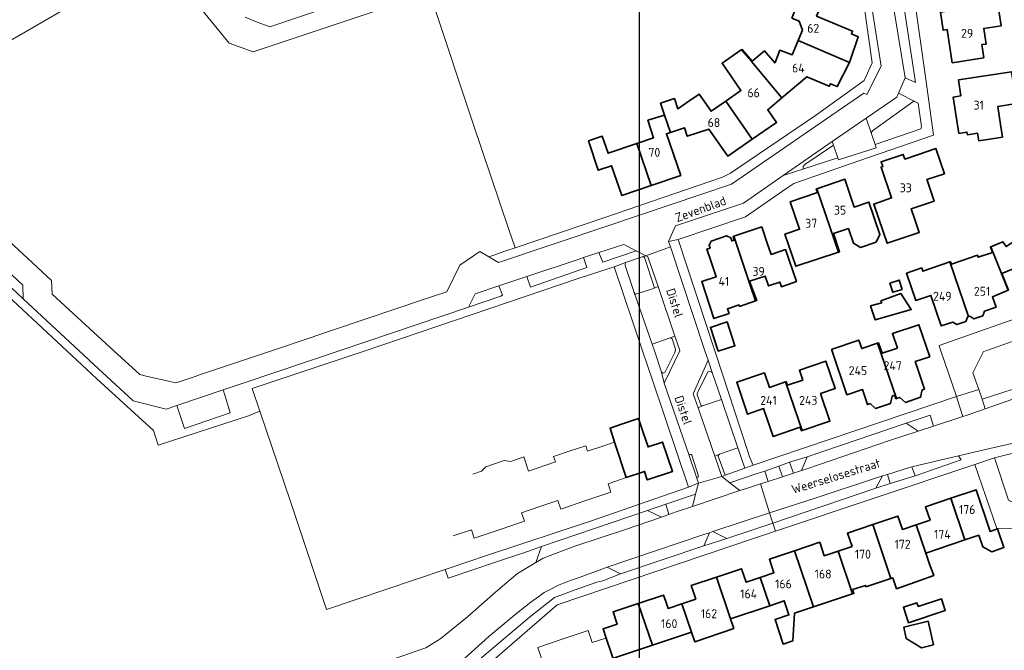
# Model space of a CAD drawing. Header units: metres. Extents: x 247853 to 249526, y 479948 to 481290.
# Tile 22 of 32: x 248434 to 248632, y 480940 to 481067. Entities that reach past the tile are written whole.
import ezdxf
from ezdxf.enums import TextEntityAlignment as Align

# ---------------------------------------------------------------- set-up
doc = ezdxf.new("R2010")
doc.units = ezdxf.units.M
for name, color, linetype, lineweight in [('B-XX-GR-GROENVOORZIENING-GV', 80, 'Continuous', 18), ('B-XX-OG-BEBOUWING-GV', 7, 'Continuous', 35), ('B-XX-OG-BEBOUWING-T18', 10, 'Continuous', 18), ('B-XX-OG-BEBOUWING_LOODS-GV', 7, 'Continuous', 35), ('B-XX-OG-TERREIN_ERF-GV', 7, 'Continuous', 18), ('B-XX-OG-TOPOGRAFIE-T18', 10, 'Continuous', 18), ('B-XX-VH-VERHARDING_GESLOTEN-GV', 252, 'Continuous', 18), ('B-XX-VH-VERHARDING_OPEN-GV', 252, 'Continuous', 18), ('N-BH-KL-ET_LS_OV_LICHTMAST-S', 7, 'Continuous', 25)]:
    doc.layers.add(name, color=color, linetype=linetype, lineweight=lineweight)
doc.styles.add('NLCS-ISO-M-T18', font='NLCS-ISO.ttf', dxfattribs={"height": 1.8})

msp = doc.modelspace()

# ---------------------------------------------------------------- linework, layer by layer
at = {"layer": 'B-XX-GR-GROENVOORZIENING-GV'}
for points in [[(248614.43, 481050.28), (248614.04, 481050.2), (248613.6, 481049.86), (248605.93, 481044.35), (248605.65, 481043.94), (248606.45, 481041.55), (248615.65, 481044.76), (248615.74, 481044.91), (248615.81, 481045.19), (248615.14, 481049.93)], [(248598.08, 481041.48), (248592.28, 481037.58), (248591.99, 481037.15), (248591.99, 481036.74), (248592.13, 481036.68), (248598.94, 481038.91)], [(248557.96, 481011.73), (248558.15, 481011.4), (248558.3, 481011.4), (248561.84, 481012.56), (248561.99, 481012.63), (248561.99, 481012.91), (248560.03, 481018.8), (248559.88, 481018.91), (248559.56, 481018.94), (248556.2, 481017.81), (248556.1, 481017.38), (248556.15, 481017.21)], [(248565.16, 481002.61), (248561.59, 481001.34), (248562.034, 481000), (248563.46, 480995.69), (248563.78, 480995.5), (248564.1, 480995.6), (248566.1, 480999.66), (248566.228, 481000), (248566.25, 481000.06), (248566.25, 481000.3), (248565.58, 481002.39), (248565.36, 481002.56)], [(248636.33, 480996.36), (248635.106, 481000), (248634.44, 481001.98), (248628.759, 481000), (248628.3, 480999.84), (248626.14, 480995.54), (248627.34, 480992.2), (248628.03, 480990.28), (248634.24, 480992.24), (248637.358, 480993.305)], [(248573.64, 480995.65), (248573.11, 480995.9), (248572.79, 480995.76), (248570.61, 480991.39), (248570.61, 480991.09), (248571.36, 480989.1), (248571.45, 480988.88), (248571.71, 480988.88), (248575.51, 480990.18)], [(248615.11, 480983.8), (248618.226, 480984.82), (248617.57, 480987.015), (248612.73, 480985.43)], [(248578.835, 480980.432), (248575.15, 480979.15), (248574.9, 480978.96), (248574.86, 480978.76), (248576.232, 480974.895), (248580.23, 480976.34)], [(248592.75, 480978.6), (248589.235, 480977.519), (248590.009, 480975.339), (248591.66, 480975.88)], [(248563.41, 480966.49), (248564.889, 480967.004), (248564.329, 480969.103), (248560.59, 480967.83)]]:
    msp.add_lwpolyline(points, close=True, dxfattribs=at)
msp.add_lwpolyline([(248643.25, 480981.6), (248630.5, 480978.44), (248633.34, 480969.86)], dxfattribs=at)
at = {"layer": 'B-XX-OG-BEBOUWING-GV'}
for points in [[(248589.703, 481067.069), (248591.149, 481066.464), (248591.815, 481064.618), (248590.95, 481062.548), (248601.275, 481058.114), (248603.07, 481063.301), (248601.688, 481063.883), (248601.909, 481064.408), (248594.671, 481067.468), (248595.527, 481069.493), (248596.65, 481069.517), (248596.394, 481073.027), (248587.594, 481072.496), (248587.601, 481072.447), (248586.789, 481072.396), (248586.959, 481069.037), (248590.555, 481069.269)], [(248628.365, 481059.029), (248627.98, 481061.72), (248628.805, 481061.838), (248628.332, 481064.985), (248631.874, 481065.518), (248630.734, 481072.935), (248625.225, 481072.112), (248624.337, 481070.877), (248624.621, 481068.978), (248619.596, 481068.237), (248620.146, 481064.608), (248621.005, 481064.736), (248621.996, 481058.069)], [(248581.541, 481058.291), (248587.673, 481050.984), (248592.715, 481055.249), (248597.24, 481053.32), (248597.458, 481053.837), (248598.84, 481053.255), (248601.275, 481058.114), (248590.95, 481062.548), (248589.736, 481059.644), (248587.27, 481060.593), (248586.342, 481058.109), (248586.236, 481058.02), (248584.164, 481060.448), (248581.671, 481058.41), (248579.667, 481060.76), (248579.487, 481060.634)], [(248576.379, 481050.335), (248581.712, 481042.646), (248586.611, 481046.021), (248584.842, 481048.59), (248587.673, 481050.984), (248581.541, 481058.291), (248579.487, 481060.634), (248575.652, 481057.95), (248577.383, 481055.4), (248579.426, 481052.435)], [(248623.734, 481051.365), (248622.206, 481051.13), (248623.335, 481043.831), (248624.965, 481044.079), (248625.046, 481043.546), (248627.102, 481043.859), (248627.335, 481042.352), (248632.104, 481043.09), (248631.714, 481045.611), (248631.149, 481049.246), (248634.903, 481049.83), (248633.924, 481056.249), (248623.235, 481054.609)], [(248564.078, 481047.486), (248565.268, 481044.007), (248568.044, 481044.957), (248568.624, 481043.262), (248572.974, 481044.672), (248576.773, 481039.242), (248581.712, 481042.646), (248576.379, 481050.335), (248573.416, 481048.293), (248571.707, 481050.772), (248571.012, 481051.732), (248569.155, 481050.422), (248566.743, 481048.759), (248566.035, 481050.831), (248563.255, 481049.891)], [(248565.268, 481044.007), (248564.078, 481047.486), (248560.715, 481046.467), (248561.865, 481042.948), (248558.506, 481041.809), (248561.35, 481033.316), (248567.314, 481035.343), (248564.438, 481043.744)], [(248561.35, 481033.316), (248558.506, 481041.809), (248552.673, 481039.832), (248551.517, 481043.242), (248548.754, 481042.3), (248550.712, 481036.402), (248553.389, 481037.311), (248555.428, 481031.304)], [(248615.177, 481039.572), (248612.463, 481038.655), (248612.144, 481039.599), (248607.679, 481038.091), (248607.998, 481037.147), (248607.658, 481037.032), (248609.791, 481030.804), (248606.173, 481029.57), (248608.06, 481024.038), (248608.859, 481021.676), (248615.363, 481023.875), (248614.558, 481026.255), (248613.755, 481028.629), (248618.351, 481030.183), (248616.919, 481034.418), (248616.887, 481034.513), (248620.404, 481035.701), (248618.695, 481040.76)], [(248599.063, 481019.899), (248599.293, 481019.976), (248598.074, 481023.633), (248601.099, 481024.64), (248602.085, 481021.68), (248603.543, 481020.848), (248606.641, 481021.88), (248607.427, 481023.459), (248605.226, 481029.978), (248602.274, 481028.981), (248600.389, 481034.563), (248594.751, 481032.641)], [(248599.063, 481019.899), (248594.751, 481032.641), (248594.61, 481032.593), (248594.848, 481031.885), (248589.371, 481030.044), (248591.234, 481024.493), (248588.298, 481023.506), (248590.47, 481017.036)], [(248578.005, 481023.073), (248581.286, 481013.245), (248582.363, 481010.041), (248582.631, 481010.133), (248581.428, 481013.293), (248581.186, 481014.009), (248584.312, 481015.066), (248584.981, 481013.089), (248587.279, 481013.865), (248587.598, 481012.924), (248590.62, 481013.946), (248588.433, 481020.404), (248585.511, 481019.415), (248584.73, 481021.721), (248583.632, 481024.965)], [(248577.043, 481007.518), (248576.724, 481008.459), (248579.05, 481009.246), (248579.162, 481008.945), (248582.363, 481010.041), (248581.286, 481013.245), (248578.005, 481023.073), (248577.863, 481023.025), (248578.099, 481022.315), (248577.584, 481022.144), (248577.379, 481022.76), (248576.557, 481023.172), (248573.426, 481022.13), (248573.015, 481021.308), (248573.22, 481020.691), (248572.603, 481020.486), (248573.397, 481018.126), (248574.47, 481014.934), (248571.534, 481013.947), (248574.003, 481006.498)], [(248629.777, 481020.967), (248633.278, 481012.197), (248633.323, 481012.216), (248631.97, 481015.563), (248635.428, 481016.962), (248639.032, 481011.576), (248641.069, 481012.939), (248641.992, 481012.652), (248643.582, 481013.716), (248643.67, 481014.68), (248643.861, 481014.807), (248637.616, 481024.126), (248632.848, 481020.997), (248632.194, 481021.975)], [(248625.299, 481006.88), (248625.516, 481006.954), (248626.336, 481006.44), (248628.145, 481007.059), (248628.478, 481007.968), (248630.814, 481008.767), (248630.098, 481010.857), (248633.278, 481012.197), (248629.777, 481020.967), (248629.68, 481020.927), (248630.131, 481019.844), (248627.209, 481018.842), (248627.066, 481019.258), (248621.847, 481017.464), (248621.675, 481017.964), (248621.49, 481017.901)], [(248625.299, 481006.88), (248621.49, 481017.901), (248616.096, 481016.047), (248615.867, 481016.712), (248612.767, 481015.646), (248614.671, 481010.106), (248617.692, 481011.145), (248619.796, 481004.998), (248622.12, 481005.793), (248622.939, 481005.278), (248624.749, 481005.897), (248625.082, 481006.806)], [(248609.42, 481013.654), (248609.997, 481011.787), (248611.891, 481012.372), (248611.314, 481014.239)], [(248605.525, 481009.031), (248606.479, 481006.225), (248613.728, 481008.296), (248611.63, 481011.523), (248607.644, 481010.055), (248607.785, 481009.691)], [(248615.055, 480996.279), (248614.538, 480997.812), (248617.466, 480998.799), (248615.276, 481005.258), (248609.947, 481003.468), (248610.945, 481000.546), (248607.861, 480999.493), (248607.143, 481001.6), (248606.963, 481001.539), (248610.789, 480990.368), (248611.47, 480990.598), (248612.592, 480989.596), (248615.623, 480990.622), (248615.922, 480992.106), (248616.406, 480992.27)], [(248606.963, 481001.539), (248603.764, 481000.447), (248603.176, 481002.169), (248597.819, 481000.342), (248597.713, 481000.094), (248600.771, 480991.132), (248603.894, 480992.197), (248604.928, 480989.17), (248605.439, 480989.344), (248606.567, 480988.365), (248609.578, 480989.394), (248609.909, 480990.87), (248610.402, 480991.039), (248610.647, 480990.32), (248610.789, 480990.368)], [(248588.414, 480993.712), (248591.752, 480983.929), (248597.369, 480985.831), (248595.49, 480991.378), (248598.421, 480992.371), (248596.549, 480997.899), (248591.23, 480996.089), (248591.903, 480994.107), (248588.797, 480993.052), (248588.556, 480993.76)], [(248591.752, 480983.929), (248588.414, 480993.712), (248585.175, 480992.612), (248584.181, 480995.54), (248578.582, 480993.65), (248580.752, 480987.231), (248583.99, 480988.344), (248585.911, 480982.752), (248591.368, 480984.596), (248591.61, 480983.881)], [(248553.955, 480981.593), (248556.344, 480974.449), (248560.035, 480975.693), (248560.575, 480973.983), (248565.664, 480975.683), (248563.675, 480981.592), (248560.735, 480980.612), (248559.755, 480983.552), (248558.802, 480986.368), (248555.606, 480985.301), (248553.089, 480984.423), (248554, 480981.608)], [(248621.7, 480970.284), (248624.549, 480961.87), (248627.331, 480962.808), (248628.134, 480960.463), (248629.954, 480959.479), (248632.395, 480960.315), (248631.1, 480964.095), (248629.604, 480963.574), (248626.794, 480972.003)], [(248614.747, 480964.934), (248616.674, 480959.216), (248624.549, 480961.87), (248621.7, 480970.284), (248616.626, 480968.573), (248617.536, 480965.875)], [(248599.026, 480959.631), (248601.94, 480950.973), (248602.176, 480951.05), (248601.912, 480951.855), (248604.524, 480952.712), (248604.611, 480952.448), (248609.641, 480954.099), (248605.973, 480964.98), (248600.9, 480963.269), (248601.81, 480960.571)], [(248610.021, 480954.224), (248610.796, 480952.047), (248618.253, 480954.685), (248617.431, 480956.957), (248616.674, 480959.216), (248614.747, 480964.934), (248611.959, 480963.993), (248611.05, 480966.692), (248605.973, 480964.98), (248609.641, 480954.099)], [(248590.253, 480959.678), (248594.068, 480948.388), (248601.94, 480950.973), (248599.026, 480959.631), (248596.234, 480958.689), (248595.324, 480961.388)], [(248583.301, 480954.328), (248585.227, 480948.615), (248588.168, 480949.606), (248589.103, 480946.759), (248586.323, 480945.846), (248587.949, 480940.893), (248589.913, 480941.538), (248590.216, 480947.124), (248594.068, 480948.388), (248590.253, 480959.678), (248585.175, 480957.965), (248586.085, 480955.267)], [(248585.227, 480948.615), (248583.301, 480954.328), (248580.489, 480953.38), (248579.58, 480956.078), (248574.505, 480954.366), (248577.342, 480945.957)], [(248577.998, 480944.009), (248577.342, 480945.957), (248574.505, 480954.366), (248569.439, 480952.658), (248569.879, 480951.355), (248570.35, 480949.959), (248567.551, 480949.016), (248569.476, 480943.306), (248570.133, 480941.358)], [(248558.769, 480949.059), (248561.631, 480940.661), (248569.476, 480943.306), (248567.551, 480949.016), (248564.755, 480948.073), (248564.284, 480949.468), (248563.844, 480950.77)], [(248615.14, 480948.42), (248614.884, 480949.191), (248612.161, 480948.286), (248613.196, 480945.172), (248620.58, 480947.626), (248619.802, 480949.97)], [(248561.631, 480940.661), (248558.769, 480949.059), (248553.696, 480947.348), (248554.487, 480944.875), (248551.688, 480943.98), (248552.299, 480942.072), (248554.335, 480936.164), (248554.383, 480936.18), (248553.774, 480938.013)], [(248612.217, 480944.267), (248612.703, 480942.036), (248615.818, 480940.144), (248618.187, 480940.744), (248617.116, 480945.509)]]:
    msp.add_lwpolyline(points, close=True, dxfattribs=at)
at = {"layer": 'B-XX-OG-BEBOUWING_LOODS-GV'}
msp.add_lwpolyline([(248574.842, 480999.893), (248578.227, 481000.993), (248576.662, 481005.804), (248573.277, 481004.703)], close=True, dxfattribs=at)
at = {"layer": 'B-XX-OG-TERREIN_ERF-GV'}
for points in [[(248630.734, 481072.935), (248631.874, 481065.518), (248628.332, 481064.985), (248628.805, 481061.838), (248627.98, 481061.72), (248628.365, 481059.029), (248621.996, 481058.069), (248621.005, 481064.736), (248620.146, 481064.608), (248619.596, 481068.237)], [(248517.366, 481070.232), (248525.61, 481045.56), (248532.71, 481024.43), (248533.94, 481020.78), (248551.81, 481026.83), (248575.76, 481034.99), (248577.33, 481035.78), (248594.48, 481047.45), (248604.26, 481054.48), (248605.85, 481058.03), (248604.21, 481069.93)], [(248614.46, 481070.4), (248616.59, 481055.23), (248618.24, 481043.48), (248618.03, 481043.4), (248603.16, 481038.26), (248590.08, 481033.73), (248588.68, 481032.8), (248580.34, 481026.98), (248566.83, 481022.45), (248574.186, 481000), (248574.33, 480999.56), (248580.84, 480979.68), (248581.18, 480978.65), (248581.93, 480976.95), (248622.85, 480990.78), (248619.683, 481000), (248619.34, 481001), (248619.33, 481001.04), (248639.59, 481008.16)], [(248594.671, 481067.468), (248601.909, 481064.408), (248601.688, 481063.883), (248603.07, 481063.301), (248601.275, 481058.114), (248598.84, 481053.255), (248597.458, 481053.837), (248597.24, 481053.32), (248592.715, 481055.249), (248587.673, 481050.984), (248584.842, 481048.59), (248586.611, 481046.021), (248581.712, 481042.646), (248576.773, 481039.242), (248572.974, 481044.672), (248568.624, 481043.262), (248568.044, 481044.957), (248565.268, 481044.007), (248564.438, 481043.744), (248567.314, 481035.343), (248561.35, 481033.316), (248555.428, 481031.304), (248553.389, 481037.311), (248550.712, 481036.402), (248548.754, 481042.3), (248551.517, 481043.242), (248552.673, 481039.832), (248558.506, 481041.809), (248561.865, 481042.948), (248560.715, 481046.467), (248564.078, 481047.486), (248563.255, 481049.891), (248566.035, 481050.831), (248566.743, 481048.759), (248569.155, 481050.422), (248571.012, 481051.732), (248571.707, 481050.772), (248573.416, 481048.293), (248576.379, 481050.335), (248579.426, 481052.435), (248577.383, 481055.4), (248575.652, 481057.95), (248579.487, 481060.634), (248579.667, 481060.76), (248581.671, 481058.41), (248584.164, 481060.448), (248586.236, 481058.02), (248586.342, 481058.109), (248587.27, 481060.593), (248589.736, 481059.644), (248590.95, 481062.548), (248591.815, 481064.618), (248591.149, 481066.464), (248589.703, 481067.069)], [(248633.278, 481012.197), (248630.098, 481010.857), (248630.814, 481008.767), (248628.478, 481007.968), (248628.145, 481007.059), (248626.336, 481006.44), (248625.516, 481006.954), (248625.299, 481006.88), (248625.082, 481006.806), (248624.749, 481005.897), (248622.939, 481005.278), (248622.12, 481005.793), (248619.796, 481004.998), (248617.692, 481011.145), (248614.671, 481010.106), (248612.767, 481015.646), (248615.867, 481016.712), (248616.096, 481016.047), (248621.49, 481017.901), (248621.675, 481017.964), (248621.847, 481017.464), (248627.066, 481019.258), (248627.209, 481018.842), (248630.131, 481019.844), (248629.68, 481020.927), (248629.777, 481020.967), (248632.194, 481021.975), (248632.848, 481020.997)], [(248635.428, 481016.962), (248631.97, 481015.563), (248633.323, 481012.216)], [(248525.477, 480975.146), (248527.213, 480975.72), (248528.09, 480976.625), (248531.759, 480977.866), (248533, 480977.713), (248535.572, 480978.58), (248535.729, 480978.633), (248536.664, 480975.766), (248542.081, 480977.586), (248541.708, 480978.694), (248544.864, 480979.753), (248548.186, 480980.852), (248548.544, 480979.768), (248551.616, 480980.8), (248553.955, 480981.593), (248554, 480981.608), (248553.089, 480984.423), (248555.606, 480985.301), (248558.802, 480986.368), (248559.755, 480983.552), (248560.735, 480980.612), (248563.675, 480981.592), (248565.664, 480975.683), (248560.575, 480973.983), (248560.035, 480975.693), (248556.344, 480974.449), (248552.673, 480973.212), (248553.248, 480971.506), (248548.218, 480969.81), (248543.159, 480968.104), (248542.584, 480969.81), (248538.937, 480968.581), (248535.27, 480967.345), (248535.839, 480965.645), (248530.765, 480963.934), (248525.731, 480962.236), (248525.171, 480963.939), (248521.507, 480962.704)], [(248652.422, 480933.255), (248653.844, 480951.322), (248654.302, 480957.317), (248655.04, 480964.43), (248653.59, 480964.41), (248630.95, 480964.15), (248626.53, 480977.06), (248586.388, 480963.613), (248581.96, 480962.13), (248542.45, 480948.78), (248522.78, 480931.71)], [(248539.371, 480937.768), (248538.548, 480940.209), (248543.627, 480941.923), (248548.677, 480943.628), (248549.463, 480941.166), (248552.252, 480942.057), (248551.641, 480943.965), (248551.688, 480943.98), (248554.487, 480944.875), (248553.696, 480947.348), (248558.769, 480949.059), (248563.844, 480950.77), (248564.284, 480949.468), (248564.755, 480948.073), (248567.551, 480949.016), (248570.35, 480949.959), (248569.879, 480951.355), (248569.439, 480952.658), (248574.505, 480954.366), (248579.58, 480956.078), (248580.489, 480953.38), (248583.301, 480954.328), (248586.085, 480955.267), (248585.175, 480957.965), (248590.253, 480959.678), (248595.324, 480961.388), (248596.234, 480958.689), (248599.026, 480959.631), (248601.81, 480960.571), (248600.9, 480963.269), (248605.973, 480964.98), (248611.05, 480966.692), (248611.959, 480963.993), (248614.747, 480964.934), (248617.536, 480965.875), (248616.626, 480968.573), (248621.7, 480970.284), (248626.794, 480972.003), (248629.604, 480963.574), (248631.1, 480964.095), (248632.395, 480960.315), (248629.954, 480959.479), (248628.134, 480960.463), (248627.331, 480962.808), (248624.549, 480961.87), (248616.674, 480959.216), (248617.431, 480956.957), (248618.253, 480954.685), (248610.796, 480952.047), (248610.021, 480954.224), (248609.641, 480954.099), (248604.611, 480952.448), (248604.524, 480952.712), (248601.912, 480951.855), (248602.176, 480951.05), (248601.94, 480950.973), (248594.068, 480948.388), (248590.216, 480947.124), (248589.913, 480941.538), (248587.949, 480940.893), (248586.323, 480945.846), (248589.103, 480946.759), (248588.168, 480949.606), (248585.227, 480948.615), (248577.342, 480945.957), (248577.998, 480944.009), (248570.133, 480941.358), (248569.476, 480943.306), (248561.631, 480940.661), (248553.774, 480938.013)]]:
    msp.add_lwpolyline(points, dxfattribs=at)
for points in [[(248627.102, 481043.859), (248625.046, 481043.546), (248624.965, 481044.079), (248623.335, 481043.831), (248622.206, 481051.13), (248623.734, 481051.365), (248623.235, 481054.609), (248633.924, 481056.249), (248634.903, 481049.83), (248631.149, 481049.246), (248631.714, 481045.611), (248632.104, 481043.09), (248627.335, 481042.352)], [(248612.463, 481038.655), (248615.177, 481039.572), (248618.695, 481040.76), (248620.404, 481035.701), (248616.887, 481034.513), (248616.919, 481034.418), (248618.351, 481030.183), (248613.755, 481028.629), (248614.558, 481026.255), (248615.363, 481023.875), (248608.859, 481021.676), (248608.06, 481024.038), (248606.173, 481029.57), (248609.791, 481030.804), (248607.658, 481037.032), (248607.998, 481037.147), (248607.679, 481038.091), (248612.144, 481039.599)], [(248599.063, 481019.899), (248590.47, 481017.036), (248588.298, 481023.506), (248591.234, 481024.493), (248589.371, 481030.044), (248594.848, 481031.885), (248594.61, 481032.593), (248594.751, 481032.641), (248600.389, 481034.563), (248602.274, 481028.981), (248605.226, 481029.978), (248607.427, 481023.459), (248606.641, 481021.88), (248603.543, 481020.848), (248602.085, 481021.68), (248601.099, 481024.64), (248598.074, 481023.633), (248599.293, 481019.976)], [(248579.05, 481009.246), (248576.724, 481008.459), (248577.043, 481007.518), (248574.003, 481006.498), (248571.534, 481013.947), (248574.47, 481014.934), (248573.397, 481018.126), (248572.603, 481020.486), (248573.22, 481020.691), (248573.015, 481021.308), (248573.426, 481022.13), (248576.557, 481023.172), (248577.379, 481022.76), (248577.584, 481022.144), (248578.099, 481022.315), (248577.863, 481023.025), (248578.005, 481023.073), (248583.632, 481024.965), (248584.73, 481021.721), (248585.511, 481019.415), (248588.433, 481020.404), (248590.62, 481013.946), (248587.598, 481012.924), (248587.279, 481013.865), (248584.981, 481013.089), (248584.312, 481015.066), (248581.186, 481014.009), (248581.428, 481013.293), (248582.631, 481010.133), (248582.363, 481010.041), (248579.162, 481008.945)], [(248568.89, 480972.5), (248561.63, 480994.09), (248559.639, 481000), (248553.93, 481016.95), (248546.66, 481014.59), (248510.88, 481002.38), (248503.778, 481000), (248481.04, 480992.38), (248482.575, 480987.812), (248488.7, 480969.59), (248490.584, 480963.983), (248496, 480947.86), (248519.849, 480955.912), (248528.58, 480958.86), (248548.96, 480965.59), (248568.88, 480972.5)], [(248609.42, 481013.654), (248611.314, 481014.239), (248611.891, 481012.372), (248609.997, 481011.787)], [(248605.525, 481009.031), (248607.785, 481009.691), (248607.644, 481010.055), (248611.63, 481011.523), (248613.728, 481008.296), (248606.479, 481006.225)], [(248574.842, 480999.893), (248573.277, 481004.703), (248576.662, 481005.804), (248578.227, 481000.993)], [(248610.789, 480990.368), (248610.647, 480990.32), (248610.402, 480991.039), (248609.909, 480990.87), (248609.578, 480989.394), (248606.567, 480988.365), (248605.439, 480989.344), (248604.928, 480989.17), (248603.894, 480992.197), (248600.771, 480991.132), (248597.713, 481000.094), (248597.819, 481000.342), (248603.176, 481002.169), (248603.764, 481000.447), (248606.963, 481001.539), (248607.143, 481001.6), (248607.861, 480999.493), (248610.945, 481000.546), (248609.947, 481003.468), (248615.276, 481005.258), (248617.466, 480998.799), (248614.538, 480997.812), (248615.055, 480996.279), (248616.406, 480992.27), (248615.922, 480992.106), (248615.623, 480990.622), (248612.592, 480989.596), (248611.47, 480990.598)], [(248591.752, 480983.929), (248591.61, 480983.881), (248591.368, 480984.596), (248585.911, 480982.752), (248583.99, 480988.344), (248580.752, 480987.231), (248578.582, 480993.65), (248584.181, 480995.54), (248585.175, 480992.612), (248588.414, 480993.712), (248588.556, 480993.76), (248588.797, 480993.052), (248591.903, 480994.107), (248591.23, 480996.089), (248596.549, 480997.899), (248598.421, 480992.371), (248595.49, 480991.378), (248597.369, 480985.831)], [(248615.14, 480948.42), (248619.802, 480949.97), (248620.58, 480947.626), (248613.196, 480945.172), (248612.161, 480948.286), (248614.884, 480949.191)], [(248612.217, 480944.267), (248617.116, 480945.509), (248618.187, 480940.744), (248615.818, 480940.144), (248612.703, 480942.036)]]:
    msp.add_lwpolyline(points, close=True, dxfattribs=at)
at = {"layer": 'B-XX-VH-VERHARDING_GESLOTEN-GV'}
for points in [[(248636.91, 480991.21), (248628.621, 480988.306), (248624.98, 480987.03), (248624.115, 480986.747), (248618.226, 480984.82), (248615.11, 480983.8), (248609.34, 480981.91), (248592.88, 480976.28), (248591.66, 480975.88), (248590.009, 480975.339), (248587.799, 480974.614), (248584.949, 480973.679), (248583.355, 480973.157), (248585.214, 480967.307), (248594.59, 480970.39), (248606.76, 480974.4), (248607.93, 480974.76), (248608.966, 480975.082), (248613.36, 480976.45), (248613.86, 480976.58), (248623.24, 480978.81), (248629.55, 480980.31), (248652.41, 480985.5)], [(248523.75, 480937.94), (248528.7, 480942.38), (248533.88, 480946.74), (248537.11, 480949.36), (248537.109, 480949.349), (248538.744, 480950.487), (248539.84, 480951.25), (248540.595, 480951.646), (248542.81, 480952.81), (248545.678, 480953.869), (248546.33, 480954.11), (248550.905, 480955.77), (248552.53, 480956.36), (248572.18, 480963.01), (248573.14, 480963.33), (248573.76, 480963.54), (248585.214, 480967.307), (248583.355, 480973.157), (248580.53, 480972.23), (248579.249, 480971.804), (248569.664, 480968.616), (248566.4, 480967.53), (248564.889, 480967.004), (248563.41, 480966.49), (248556.2, 480964), (248545.99, 480960.64), (248539.59, 480958.19), (248538.14, 480957.33), (248536.776, 480956.508), (248534.44, 480955.1), (248531.904, 480952.923), (248529.5, 480950.86), (248524.36, 480946.36), (248518.98, 480941.98), (248515.98, 480940.1), (248500.907, 480934.872)]]:
    msp.add_lwpolyline(points, dxfattribs=at)
at = {"layer": 'B-XX-VH-VERHARDING_OPEN-GV'}
for points in [[(248543.94, 481085.41), (248484.56, 481065.29), (248481.7, 481066.41), (248479.59, 481067.25)], [(248417.76, 481054.18), (248458.01, 481077.49)], [(248464.88, 481076.09), (248476.38, 481062.04), (248481.23, 481060.29), (248506.99, 481068.88)], [(248605.34, 481072.31), (248607.66, 481057.38), (248604.79, 481051.66), (248604.21, 481051.95), (248577.55, 481033.6), (248552.83, 481025.26), (248530.63, 481017.8), (248528.69, 481018.93), (248526.84, 481020), (248522.84, 481017.24), (248520.2, 481011.9), (248517.56, 481011.01), (248508.142, 481007.834), (248505.4, 481006.91), (248495.783, 481003.671), (248492.9, 481002.7), (248484.888, 481000), (248470.01, 480994.986), (248469.722, 480994.889), (248465.896, 480993.6), (248465.63, 480993.51), (248464.44, 480993.79), (248459.68, 480994.9), (248458.36, 480995.21), (248453.134, 481000), (248449.14, 481003.66), (248444.1, 481008.29), (248440.73, 481011.39), (248440.63, 481014.16), (248408.26, 481044.2)], [(248604.21, 481069.93), (248605.85, 481058.03), (248604.26, 481054.48), (248594.48, 481047.45), (248577.33, 481035.78), (248575.76, 481034.99), (248551.81, 481026.83), (248533.94, 481020.78), (248531.863, 481020.091), (248529.48, 481019.21), (248528.69, 481018.93), (248530.63, 481017.8), (248552.83, 481025.26), (248577.55, 481033.6), (248604.21, 481051.95), (248604.79, 481051.66), (248607.66, 481057.38), (248605.34, 481072.31)], [(248612.05, 481070.953), (248614.61, 481054.05), (248612.48, 481055.05), (248611.15, 481051.9), (248614.43, 481050.28), (248615.14, 481049.93), (248615.81, 481045.19), (248615.74, 481044.91), (248615.65, 481044.76), (248606.45, 481041.55), (248606.645, 481040.879), (248599.08, 481038.501), (248598.94, 481038.91), (248592.13, 481036.68), (248587.94, 481035.31), (248579.93, 481029.73), (248566.24, 481025.18), (248564.85, 481022.05), (248566.83, 481022.45), (248580.34, 481026.98), (248588.68, 481032.8), (248590.08, 481033.73), (248603.16, 481038.26), (248618.03, 481043.4), (248618.24, 481043.48), (248616.59, 481055.23), (248614.46, 481070.4)], [(248432.58, 481015.31), (248434.8, 481013.23), (248434.88, 481010.45), (248446.137, 481000), (248449.11, 480997.24), (248457.04, 480989.9), (248463.69, 480988.23), (248465.81, 480988.95), (248475.18, 480992.13), (248479.6, 480993.63), (248498.496, 481000), (248524.6, 481008.8), (248525.91, 481011.48), (248530.69, 481013.08), (248536.33, 481014.96), (248546.64, 481018.41), (248547.76, 481018.78), (248550.79, 481019.79), (248555.88, 481021.44), (248558.36, 481020.16), (248560.292, 481019.165), (248565.225, 481020.921), (248564.85, 481022.05), (248566.24, 481025.18), (248579.93, 481029.73), (248587.94, 481035.31), (248597.83, 481042.2), (248604.68, 481046.86), (248610.84, 481051.15), (248611.15, 481051.9), (248612.48, 481055.05), (248610.31, 481068.54)], [(248572.172, 481000), (248565.225, 481020.921), (248560.292, 481019.165), (248560.71, 481018.95), (248562.755, 481012.937), (248566.148, 481002.956), (248567.14, 481000.04), (248567.121, 481000), (248563.95, 480993.49), (248568.982, 480978.86)], [(248428.81, 481013.81), (248443.656, 481000), (248449.74, 480994.34), (248461.11, 480983.94), (248462.11, 480980.96), (248480.29, 480986.91), (248482.575, 480987.812), (248481.04, 480992.38), (248503.778, 481000), (248510.88, 481002.38), (248546.66, 481014.59), (248553.93, 481016.95), (248556.2, 481017.81), (248559.56, 481018.94), (248560.292, 481019.165), (248558.36, 481020.16), (248551.64, 481017.84), (248550.79, 481019.79), (248547.76, 481018.78), (248548.39, 481016.78), (248537.08, 481012.81), (248536.33, 481014.96), (248530.69, 481013.08), (248531.44, 481011.23), (248531.1, 481011.03), (248524.6, 481008.79), (248524.6, 481008.8), (248498.496, 481000), (248479.6, 480993.63), (248475.18, 480992.13), (248475.832, 480989.981), (248476.59, 480987.48), (248471.846, 480985.871), (248467.39, 480984.36), (248466.58, 480986.76), (248465.81, 480988.95), (248463.69, 480988.23), (248457.04, 480989.9), (248449.11, 480997.24), (248446.137, 481000), (248434.88, 481010.45), (248431.34, 481013.86)], [(248570.468, 480974.538), (248570.88, 480973.34), (248575.56, 480974.66), (248575.58, 480974.66), (248574.165, 480978.783), (248570.818, 480988.531), (248569.85, 480991.35), (248572.81, 480998.08), (248572.172, 481000)], [(248634.24, 480992.24), (248628.03, 480990.28), (248628.621, 480988.306), (248636.91, 480991.21)], [(248568.982, 480978.86), (248570.468, 480974.538)], [(248570.894, 480974.759), (248569.527, 480978.992)], [(248569.527, 480978.992), (248570.894, 480974.759)], [(248521.148, 480932.845), (248519.592, 480932.545), (248519.601, 480932.671), (248517.485, 480931.871), (248517.677, 480929.629), (248517.68, 480929.63), (248518.866, 480930.041), (248522.022, 480931.134), (248522.78, 480931.71), (248542.45, 480948.78), (248581.96, 480962.13), (248586.388, 480963.613), (248585.858, 480965.28), (248576.61, 480962.16), (248571.95, 480960.65), (248555.21, 480955.01), (248551.654, 480953.649), (248550.452, 480953.333), (248546.055, 480951.782), (248546.04, 480951.828), (248541.895, 480950.251), (248536.79, 480946.26), (248524.73, 480935.99), (248522.249, 480933.551)]]:
    msp.add_lwpolyline(points, dxfattribs=at)
for points in [[(248612.48, 481055.05), (248614.61, 481054.05), (248612.05, 481070.953), (248610.31, 481068.54)], [(248605.65, 481043.94), (248605.93, 481044.35), (248613.6, 481049.86), (248614.04, 481050.2), (248614.43, 481050.28), (248611.15, 481051.9), (248610.84, 481051.15), (248604.68, 481046.86)], [(248605.65, 481043.94), (248604.68, 481046.86), (248597.83, 481042.2), (248598.08, 481041.48), (248598.94, 481038.91), (248599.08, 481038.501), (248606.645, 481040.879), (248606.45, 481041.55)], [(248592.13, 481036.68), (248591.99, 481036.74), (248591.99, 481037.15), (248592.28, 481037.58), (248598.08, 481041.48), (248597.83, 481042.2), (248587.94, 481035.31)], [(248578.835, 480980.432), (248580.23, 480976.34), (248581.93, 480976.95), (248581.18, 480978.65), (248580.84, 480979.68), (248574.33, 480999.56), (248574.186, 481000), (248566.83, 481022.45), (248564.85, 481022.05), (248565.225, 481020.921), (248572.172, 481000), (248572.81, 480998.08), (248573.64, 480995.65), (248575.51, 480990.18)], [(248561.84, 481012.56), (248562.755, 481012.937), (248560.71, 481018.95), (248560.292, 481019.165), (248559.56, 481018.94), (248559.88, 481018.91), (248560.03, 481018.8), (248561.99, 481012.91), (248561.99, 481012.63)], [(248666.044, 481017.085), (248665.09, 481019.68), (248660.75, 481019.38), (248659.46, 481015.88), (248658.15, 481014.59), (248653.8, 481013.06), (248639.59, 481008.16), (248619.33, 481001.04), (248619.34, 481001), (248619.683, 481000), (248622.85, 480990.78), (248622.85, 480990.76), (248622.856, 480990.762), (248627.34, 480992.2), (248626.14, 480995.54), (248628.3, 480999.84), (248628.759, 481000), (248634.44, 481001.98), (248644.081, 481005.337), (248664.25, 481012.35)], [(248563.95, 480993.49), (248563.46, 480995.69), (248562.034, 481000), (248561.59, 481001.34), (248557.96, 481011.73), (248556.15, 481017.21), (248556.1, 481017.38), (248556.2, 481017.81), (248553.93, 481016.95), (248559.639, 481000), (248561.63, 480994.09), (248568.89, 480972.5), (248570.86, 480973.34), (248570.88, 480973.34), (248570.468, 480974.538), (248568.982, 480978.86)], [(248562.755, 481012.937), (248561.84, 481012.56), (248558.3, 481011.4), (248558.15, 481011.4), (248557.96, 481011.73), (248561.59, 481001.34), (248565.16, 481002.61), (248566.148, 481002.956)], [(248566.148, 481002.956), (248565.16, 481002.61), (248565.36, 481002.56), (248565.58, 481002.39), (248566.25, 481000.3), (248566.25, 481000.06), (248566.228, 481000), (248566.1, 480999.66), (248564.1, 480995.6), (248563.78, 480995.5), (248563.46, 480995.69), (248563.95, 480993.49), (248567.121, 481000), (248567.14, 481000.04)], [(248571.71, 480988.88), (248571.45, 480988.88), (248571.36, 480989.1), (248570.61, 480991.09), (248570.61, 480991.39), (248572.79, 480995.76), (248573.11, 480995.9), (248573.64, 480995.65), (248572.81, 480998.08), (248569.85, 480991.35), (248570.818, 480988.531)], [(248612.73, 480985.43), (248617.57, 480987.015), (248618.226, 480984.82), (248624.115, 480986.747), (248623.461, 480988.832), (248622.856, 480990.762), (248622.85, 480990.76), (248622.85, 480990.78), (248581.93, 480976.95), (248580.23, 480976.34), (248576.232, 480974.895), (248575.58, 480974.66), (248577.206, 480973.394), (248582.523, 480975.175), (248584.255, 480975.755), (248587.099, 480976.708), (248589.235, 480977.519), (248592.75, 480978.6)], [(248630.5, 480978.44), (248643.25, 480981.6), (248652.36, 480983.55), (248656.35, 480984.56), (248658.78, 480985.55), (248661.3, 480986.78), (248663.8, 480988.36), (248666.06, 480989.59), (248666.596, 480989.698), (248665.76, 480991.51), (248664.24, 480990.76), (248662.11, 480989.5), (248659.65, 480987.99), (248656.91, 480986.66), (248652.41, 480985.5), (248629.55, 480980.31), (248623.24, 480978.81), (248623.76, 480977.99), (248614.54, 480974.81), (248609.511, 480973.226), (248606.61, 480972.28), (248585.858, 480965.28), (248586.388, 480963.613), (248626.53, 480977.06)], [(248627.34, 480992.2), (248622.856, 480990.762), (248623.461, 480988.832), (248624.115, 480986.747), (248624.98, 480987.03), (248628.621, 480988.306), (248628.03, 480990.28)], [(248575.15, 480979.15), (248578.835, 480980.432), (248575.51, 480990.18), (248571.71, 480988.88), (248570.818, 480988.531), (248574.165, 480978.783)], [(248612.73, 480985.43), (248592.75, 480978.6), (248591.66, 480975.88), (248592.88, 480976.28), (248609.34, 480981.91), (248615.11, 480983.8)], [(248576.232, 480974.895), (248574.86, 480978.76), (248574.9, 480978.96), (248575.15, 480979.15), (248574.165, 480978.783), (248575.58, 480974.66)], [(248587.799, 480974.614), (248590.009, 480975.339), (248589.235, 480977.519), (248587.099, 480976.708)], [(248623.24, 480978.81), (248613.86, 480976.58), (248614.54, 480974.81), (248623.76, 480977.99)], [(248640.24, 480968.46), (248636.4, 480968.34), (248633.34, 480969.86), (248630.5, 480978.44), (248626.53, 480977.06), (248630.95, 480964.15), (248653.59, 480964.41), (248655.04, 480964.43), (248658.303, 480966.242), (248658.48, 480968.48), (248655.642, 480968.434), (248650.49, 480968.35)], [(248577.206, 480973.394), (248577.272, 480973.343), (248579.249, 480971.804), (248580.53, 480972.23), (248583.355, 480973.157), (248584.949, 480973.679), (248584.255, 480975.755), (248582.523, 480975.175)], [(248584.255, 480975.755), (248584.949, 480973.679), (248587.799, 480974.614), (248587.099, 480976.708)], [(248608.966, 480975.082), (248607.93, 480974.76), (248606.61, 480972.28), (248609.511, 480973.226)], [(248613.86, 480976.58), (248613.36, 480976.45), (248608.966, 480975.082), (248609.511, 480973.226), (248614.54, 480974.81)], [(248570.298, 480971.081), (248570.88, 480973.34), (248570.86, 480973.34), (248568.89, 480972.5), (248568.88, 480972.5), (248548.96, 480965.59), (248528.58, 480958.86), (248519.849, 480955.912), (248520.5, 480954.19), (248530, 480957.357), (248534.66, 480958.955), (248535.509, 480959.195), (248539.25, 480960.53), (248560.59, 480967.83), (248564.329, 480969.103)], [(248570.298, 480971.081), (248569.664, 480968.616), (248579.249, 480971.804), (248577.272, 480973.343), (248577.206, 480973.394), (248575.58, 480974.66), (248575.56, 480974.66), (248570.88, 480973.34)], [(248585.858, 480965.28), (248606.61, 480972.28), (248607.93, 480974.76), (248606.76, 480974.4), (248594.59, 480970.39), (248585.214, 480967.307)], [(248569.664, 480968.616), (248570.298, 480971.081), (248564.329, 480969.103), (248564.889, 480967.004), (248566.4, 480967.53)], [(248539.25, 480960.53), (248538.14, 480957.33), (248539.59, 480958.19), (248545.99, 480960.64), (248556.2, 480964), (248563.41, 480966.49), (248560.59, 480967.83)], [(248576.61, 480962.16), (248585.858, 480965.28), (248585.214, 480967.307), (248573.76, 480963.54)], [(248552.53, 480956.36), (248555.21, 480955.01), (248571.95, 480960.65), (248573.14, 480963.33), (248572.18, 480963.01)], [(248573.76, 480963.54), (248573.14, 480963.33), (248571.95, 480960.65), (248576.61, 480962.16)]]:
    msp.add_lwpolyline(points, close=True, dxfattribs=at)
for points in [[(248569.527, 480978.992, 0.7235994), (248568.982, 480978.86)], [(248568.982, 480978.86, -0.7235994), (248569.527, 480978.992)], [(248570.468, 480974.538, 0.6056571), (248570.894, 480974.759)], [(248570.894, 480974.759, -0.6056571), (248570.468, 480974.538)]]:
    msp.add_lwpolyline(points, format="xyb", dxfattribs=at)
at = {"layer": 'N-BH-KL-ET_LS_OV_LICHTMAST-S'}
msp.add_lwpolyline([(248559, 481151.759), (249227.984, 481151.759), (249227.984, 480347.71), (248559, 480347.71)], close=True, dxfattribs=at)

# ---------------------------------------------------------------- texts
at = {"layer": 'B-XX-OG-BEBOUWING-T18', "style": 'NLCS-ISO-M-T18'}
for s, p in [('62', (248594, 481065)), ('29', (248625, 481064)), ('64', (248591, 481057)), ('66', (248582, 481052)), ('31', (248627.326, 481049.515)), ('68', (248574, 481046)), ('70', (248562, 481040)), ('33', (248612.642, 481032.846)), ('35', (248599.412, 481028.348)), ('37', (248593.592, 481025.702)), ('39', (248583, 481016)), ('41', (248576, 481014)), ('251', (248628, 481012)), ('249', (248620, 481011)), ('245', (248603, 480996)), ('247', (248610, 480997)), ('241', (248585, 480990)), ('243', (248593, 480990)), ('176', (248625, 480968)), ('174', (248620, 480963)), ('172', (248612, 480961)), ('170', (248604, 480959)), ('168', (248596, 480955)), ('166', (248588, 480953)), ('164', (248581, 480951)), ('162', (248573, 480947)), ('160', (248565, 480945))]:
    msp.add_text(s, height=1.8, dxfattribs=at).set_placement(p, align=Align.MIDDLE_CENTER)
at = {"layer": 'B-XX-OG-TOPOGRAFIE-T18', "style": 'NLCS-ISO-M-T18'}
for s, rotation, p in [('Zevenblad', 20.1, (248571.315, 481028.574)), ('Distel', 287.8, (248566.118, 481009.647)), ('Distel', 289.2, (248567.843, 480988.04)), ('Weerselosestraat', 17.2, (248598.569, 480974.742))]:
    msp.add_text(s, height=1.8, rotation=rotation, dxfattribs=at).set_placement(p, align=Align.MIDDLE_CENTER)

doc.saveas('drawing.dxf')
